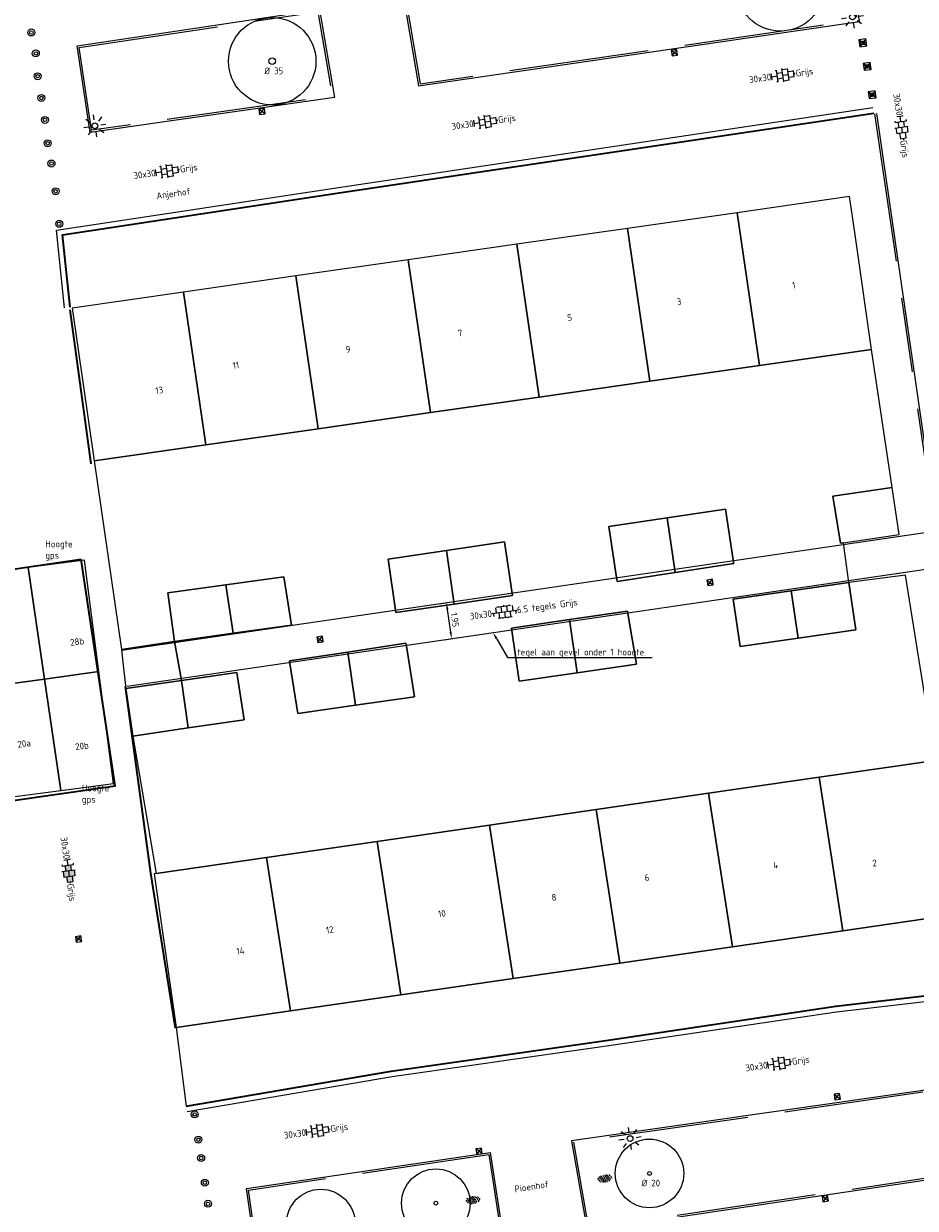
# Model space of a CAD drawing. Header units: metres. Extents: x 102746 to 103541, y 468531 to 469408.
# Tile 44 of 87: x 103177 to 103224, y 468860 to 468924. Entities that reach past the tile are written whole.
import ezdxf
from ezdxf import colors
from ezdxf.entities.mleader import LeaderData, LeaderLine
from ezdxf.enums import TextEntityAlignment as Align
from ezdxf.math import Vec2, Vec3

# ---------------------------------------------------------------- set-up
doc = ezdxf.new("R2010")
doc.units = ezdxf.units.M
doc.linetypes.add('VH-GAZONBAND_100X200', pattern=[9.5, 7.5, -2])
doc.linetypes.add('VH-OPSLUITBAND_100X200', pattern=[16, 8, -2, 4, -2])
doc.layers.get('0').update_dxf_attribs({"lineweight": 25})
for name, color, linetype, lineweight in [('B-RO-GR-BOOM-G', 90, 'Continuous', 13), ('B-RO-GR-BOOM_BOOM-S', 90, 'Continuous', 25), ('B-RO-GR-SIERPLANTSOEN-S', 90, 'Continuous', 25), ('B-RO-IE-MEUBILAIR_WEGMEUBILAIR-S', 7, 'Continuous', 25), ('B-RO-OG-BEBOUWING-G', 7, 'Continuous', 35), ('B-RO-OG-BGT-G', 253, 'Continuous', 13), ('B-RO-RI-HWA_KOLK-S', 150, 'Continuous', 25), ('B-RO-VH-KANTOPSLUITING_ACHTERKANTBAND-G', 253, 'Continuous', 18), ('B-RO-VH-KANTOPSLUITING_GAZONBAND_100X200-G', 90, 'VH-GAZONBAND_100X200', 18), ('B-RO-VH-KANTOPSLUITING_OPSLUITBAND_100X200-G', 150, 'VH-OPSLUITBAND_100X200', 18), ('B-RO-VH-VERHARDING-G', 252, 'Continuous', 18), ('B-RO-VH-VERHARDING_TEGEL_BETON-S', 252, 'Continuous', 25), ('X-XX-AL-M', 7, 'Continuous', 18), ('X-XX-AL-T18', 7, 'Continuous', 18)]:
    doc.layers.add(name, color=color, linetype=linetype, lineweight=lineweight)
doc.layers.add('R-RO-VH-VERHARDING_TEGEL_BETON_NOKKEN-G', color=7, linetype='Continuous', lineweight=35, true_color=0x30c200)
doc.styles.add('NLCS-ISO', font='txt')
doc.styles.add('NLCS-ISO-M200-T18', font='txt', dxfattribs={"height": 0.36})
doc.dimstyles.new('NLCS-M200-T18-PIJL_L2_H1', dxfattribs={"dimscale": 0.2, "dimtxt": 2.5, "dimasz": 1.8, "dimexe": 2, "dimexo": 2, "dimgap": 0.7, "dimtad": 1, "dimzin": 0, "dimdsep": 46, "dimtxsty": 'NLCS-ISO-M200-T18', "dimcen": 0, "dimdle": 2, "dimclrd": 256, "dimclre": 256, "dimclrt": 256, "dimadec": 1, "dimazin": 0, "dimtfac": 1, "dimtdec": 3, "dimtofl": 0, "dimtmove": 0, "dimatfit": 3, "dimfxl": 2, "dimfxlon": 1, "dimtfillclr": 256, "dimtolj": 1, "dimtzin": 0, "dimlwd": -1, "dimlwe": -1, "dimarcsym": 0})

# ---------------------------------------------------------------- blocks, each defined once
blk = doc.blocks.new('B-SRI-KOLK_STRAAT_300X300-SO')
for p, q in [((-0.7500000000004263, 2.842170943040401e-13), (0.7499999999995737, 1.500000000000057)), ((0.7499999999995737, 2.842170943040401e-13), (-0.7500000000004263, 1.500000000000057))]:
    blk.add_line(p, q)
at = {"flags": 128}
blk.add_lwpolyline([(-0.7500000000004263, 2.842170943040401e-13), (0.7499999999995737, 2.842170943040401e-13), (0.7499999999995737, 1.500000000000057), (-0.7500000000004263, 1.500000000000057)], close=True, dxfattribs=at)
blk = doc.blocks.new('SIE-WEG_PAAL_BETON')
for centre, radius in [((4.999940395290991e-05, 1.164153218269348e-13), 0.1875), ((4.999999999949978e-05, 1.164153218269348e-13), 0.09375)]:
    blk.add_circle(centre, radius)
blk = doc.blocks.new('SIE-WEG_PAAL_KUNSTSTOF')
for p, q in [((-0.1875, 0.1875000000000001), (0.1875, -0.1875000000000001)), ((0.1875, 0.1875000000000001), (-0.1875, -0.1875000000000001))]:
    blk.add_line(p, q)
at = {"flags": 128}
for points in [[(-0.1875, -0.1875000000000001), (0.1875, -0.1875000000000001), (0.1875, 0.1875000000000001), (-0.1875, 0.1875000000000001)], [(-0.09374999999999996, 0.09375000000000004), (0.09421698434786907, 0.09375000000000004), (0.09421698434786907, -0.09421583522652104), (-0.09374999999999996, -0.09421583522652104)]]:
    blk.add_lwpolyline(points, close=True, dxfattribs=at)
blk = doc.blocks.new('B-SIE-WEG_LICHTMAST_SPOT-SO')
for p, q in [((-3.000000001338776, 4.656612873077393e-09), (-1.624763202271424, 2.328306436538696e-09)), ((-2.121320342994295, 2.121320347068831), (-1.148881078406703, 1.148881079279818)), ((-8.731149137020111e-10, 1.624763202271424), (-2.91038304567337e-10, 3.000000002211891)), ((1.148881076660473, 1.148881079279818), (2.121320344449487, 2.121320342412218)), ((-2.121320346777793, -2.121320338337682), (-1.148881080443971, -1.148881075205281)), ((-3.783497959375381e-09, -2.999999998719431), (-2.91038304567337e-09, -1.624763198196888)), ((1.148881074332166, -1.148881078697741), (2.12132034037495, -2.121320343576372)), ((1.624763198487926, -1.746229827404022e-09), (2.99999999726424, -1.164153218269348e-09))]:
    blk.add_line(p, q)
blk.add_circle((0, 0), 0.7698654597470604)
at = {"style": 'NLCS-ISO'}
blk.add_attdef('TYPE', text='', height=1.8, dxfattribs=at).set_placement((-2.91038304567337e-10, 3.000000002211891), align=Align.BOTTOM_CENTER)
blk = doc.blocks.new('SVH-TEGEL_300X300_DUN_HALFST_KL-SO')
for p, q in [((-3.08021532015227, 0.7500000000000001), (-2.999999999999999, 0.7500000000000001)), ((-2.999999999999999, -0.8349495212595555), (-2.999999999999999, 0.834949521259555)), ((-2.999999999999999, 0), (-1.499999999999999, 0)), ((-1.83708385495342, 1.5), (-1.499999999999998, 1.5)), ((-1.499999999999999, -1.600165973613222), (-1.499999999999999, 1.600165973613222)), ((-1.499999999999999, 0.7500000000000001), (1.110223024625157e-15, 0.7500000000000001)), ((1.110223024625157e-15, -1.78372119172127), (1.110223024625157e-15, 1.78372119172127)), ((2.220446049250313e-15, 1.5), (1.500000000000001, 1.5)), ((0, 0), (1.500000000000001, 0)), ((1.500000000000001, -1.600165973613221), (1.500000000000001, 1.600165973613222)), ((1.500000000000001, 0.7500000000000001), (3, 0.7500000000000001)), ((3, -0.8349495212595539), (3, 0.8349495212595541)), ((3, 0), (3.39489953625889, 0)), ((-3.08021532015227, -0.7500000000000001), (-3, -0.7500000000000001)), ((-1.837083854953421, -1.5), (-1.499999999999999, -1.5)), ((-1.5, -0.7500000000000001), (0, -0.7500000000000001)), ((1.110223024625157e-15, -1.5), (1.500000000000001, -1.5)), ((1.499999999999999, -0.7500000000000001), (3, -0.7500000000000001))]:
    blk.add_line(p, q)
at = {"style": 'NLCS-ISO'}
blk.add_attdef('FORMAAT', text='', height=1.8, dxfattribs=at).set_placement((-3.18021532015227, -2.887924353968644e-16), align=Align.MIDDLE_RIGHT)
blk.add_attdef('KLEUR', text='', height=1.8, dxfattribs=at).set_placement((3.49489953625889, -6.891423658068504e-16), align=Align.MIDDLE_LEFT)
at = {"style": 'NLCS-ISO', "flags": 1}
blk.add_attdef('FUNCTIE', text='', height=1.8, dxfattribs=at).set_placement((0.1159930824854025, -3.584775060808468), align=Align.MIDDLE_CENTER)
blk = doc.blocks.new('SVH-TEGEL_300X300_DIK_HALFST_KL-SO')
h = blk.add_hatch(color=250)
h.dxf.hatch_style = 1
h.paths.add_polyline_path([(1.110223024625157e-15, 0.7500000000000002), (-1.499999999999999, 0.7500000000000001), (-1.499999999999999, -0.75), (1.221245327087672e-15, -0.7500000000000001)])
h.paths.add_polyline_path([(1.500000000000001, 1.5), (1.221245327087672e-15, 1.5), (1.221245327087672e-15, 0), (1.500000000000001, 0)])
h.paths.add_polyline_path([(1.500000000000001, 0), (1.221245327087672e-15, 0), (1.221245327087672e-15, -0.7500000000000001), (1.221245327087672e-15, -1.5), (1.500000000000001, -1.5)])
h.paths.add_polyline_path([(3, 0.7500000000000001), (1.500000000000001, 0.75), (1.500000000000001, 0), (1.500000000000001, -0.7500000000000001), (3, -0.7500000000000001)])
for p, q in [((-3.08021532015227, 0.7500000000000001), (-2.999999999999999, 0.7500000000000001)), ((-2.999999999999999, -0.8349495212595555), (-2.999999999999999, 0.834949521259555)), ((-2.999999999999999, 0), (-1.499999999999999, 0)), ((-1.83708385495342, 1.5), (-1.499999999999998, 1.5)), ((-1.499999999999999, -1.600165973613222), (-1.499999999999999, 1.600165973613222)), ((-1.499999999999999, 0.7500000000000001), (1.110223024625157e-15, 0.7500000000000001)), ((1.110223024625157e-15, -1.78372119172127), (1.110223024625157e-15, 1.78372119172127)), ((2.220446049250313e-15, 1.5), (1.500000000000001, 1.5)), ((0, 0), (1.500000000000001, 0)), ((1.500000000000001, -1.600165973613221), (1.500000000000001, 1.600165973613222)), ((1.500000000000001, 0.7500000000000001), (3, 0.7500000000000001)), ((3, -0.8349495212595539), (3, 0.8349495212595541)), ((3, 0), (3.39489953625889, 0)), ((-3.08021532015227, -0.7500000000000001), (-3, -0.7500000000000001)), ((-1.837083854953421, -1.5), (-1.499999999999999, -1.5)), ((-1.5, -0.7500000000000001), (0, -0.7500000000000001)), ((1.110223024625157e-15, -1.5), (1.500000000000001, -1.5)), ((1.499999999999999, -0.7500000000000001), (3, -0.7500000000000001))]:
    blk.add_line(p, q)
at = {"style": 'NLCS-ISO'}
blk.add_attdef('FORMAAT', text='', height=1.8, dxfattribs=at).set_placement((-3.18021532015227, -2.887924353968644e-16), align=Align.MIDDLE_RIGHT)
blk.add_attdef('KLEUR', text='', height=1.8, dxfattribs=at).set_placement((3.49489953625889, -6.891423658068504e-16), align=Align.MIDDLE_LEFT)
at = {"style": 'NLCS-ISO', "flags": 1}
blk.add_attdef('FUNCTIE', text='', height=1.8, dxfattribs=at).set_placement((0.1159930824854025, -3.584775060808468), align=Align.MIDDLE_CENTER)
blk = doc.blocks.new('SGR-SIERPLANTSOEN-SO')
at = {"ltscale": 0.1}
h = blk.add_hatch(dxfattribs=at)
h.set_pattern_fill('GR-SIERPLANTSOEN', color=256, scale=0.1, style=0, pattern_type=2)
h.set_pattern_definition([(30, (-2.066961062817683, -1.090504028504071), (0.2886752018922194, 0.4999998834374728), [0.2, -0.8]), (90, (-1.980358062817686, -1.140504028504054), (-0.288675, 0.5), [0.2, -0.8]), (150, (-1.893755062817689, -1.090504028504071), (-0.5773502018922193, 1.165625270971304e-07), [0.2, -0.8])])
edge = h.paths.add_edge_path()
edge.add_ellipse((0, 0), major_axis=(1.980358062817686, 0), ratio=0.5254120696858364, start_angle=0, end_angle=360, ccw=False)
at = {"ltscale": 0.1, "style": 'NLCS-ISO'}
blk.add_attdef('TYPE', text='', height=0.5, dxfattribs=at).set_placement((3.470943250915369, -0.01606055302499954), align=Align.MIDDLE_CENTER)
blk = doc.blocks.new('SGR-BOOM 35')
at = {"layer": 'B-RO-GR-BOOM-G'}
for centre, radius in [((0.0006134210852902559, -0.0002409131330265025), 2.347279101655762), ((0.0006134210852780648, -0.0002409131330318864), 0.175)]:
    blk.add_circle(centre, radius, dxfattribs=at)
at = {"layer": 'X-XX-AL-T18', "insert": (-0.4167809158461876, -0.3367894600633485), "char_height": 0.36, "attachment_point": 1, "style": 'NLCS-ISO-M200-T18'}
blk.add_mtext_dynamic_manual_height_columns('%%C 35', width=1.833884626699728, gutter_width=1.8, heights=[0], dxfattribs=at)
blk = doc.blocks.new('SVH-TEGEL_300X300_DUN_LINT_KL-SO')
for p, q in [((-2.25, 1.355676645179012), (-2.25, -6.969183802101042e-16)), ((-1.900843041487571, 1.499999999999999), (1.90084304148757, 1.499999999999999)), ((-1.5, 1.624087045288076), (-1.5, 1.499999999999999)), ((-0.7499999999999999, 1.5), (-0.7500000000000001, 1.377682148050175e-16)), ((3.325515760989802e-16, 1.810386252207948), (2.755364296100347e-16, 1.499999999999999)), ((0, 0), (-2.755364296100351e-16, -1.500000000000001)), ((0.7500000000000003, 1.499999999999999), (0.7500000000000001, -1.247991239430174e-15)), ((1.5, 1.624087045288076), (1.5, 1.499999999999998)), ((2.25, 1.355676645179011), (2.25, -4.133046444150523e-16)), ((-3.39489953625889, -4.866106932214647e-16), (3.39489953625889, -1.733835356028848e-15)), ((-3, -3.055132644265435e-15), (-3.000000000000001, -0.8474312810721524)), ((-1.900843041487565, -1.500000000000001), (1.900843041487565, -1.500000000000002)), ((-1.5, -8.346865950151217e-16), (-1.5, -1.500000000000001)), ((-0.7500000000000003, -1.499999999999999), (-0.7500000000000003, -1.765655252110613)), ((0.7499999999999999, -1.500000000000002), (0.7499999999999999, -1.765655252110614)), ((1.5, -2.495982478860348e-15), (1.5, -1.500000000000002)), ((2.999999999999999, -2.495982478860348e-15), (2.999999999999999, -0.8474312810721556))]:
    blk.add_line(p, q)
at = {"style": 'NLCS-ISO'}
blk.add_attdef('FORMAAT', text='', height=1.8, dxfattribs=at).set_placement((-3.39489953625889, -4.866106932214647e-16), align=Align.MIDDLE_RIGHT)
blk.add_attdef('KLEUR', text='', height=1.8, dxfattribs=at).set_placement((3.39489953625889, -1.733835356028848e-15), align=Align.MIDDLE_LEFT)
at = {"style": 'NLCS-ISO', "flags": 1}
blk.add_attdef('FUNCTIE', text='', height=1.8, dxfattribs=at).set_placement((0.1159930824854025, -3.584775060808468), align=Align.MIDDLE_CENTER)
blk = doc.blocks.new('*D253')
at = {"layer": 'Defpoints', "color": 0, "transparency": 16777216}
for p in [(103199.4966303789, 468890.9257873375), (103181.795112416, 468890.3002376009, -3.85989650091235), (103182.078105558, 468888.3708815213, -3.85989650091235)]:
    blk.add_point(p, dxfattribs=at)
at = {"layer": 'X-XX-AL-M', "transparency": 16777216}
for p, q in [((103198.8354569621, 468892.7996728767), (103199.6094025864, 468892.9131932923)), ((103199.2658821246, 468892.4989546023), (103199.4443854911, 468891.2819761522)), ((103199.1184501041, 468890.8703167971), (103199.8923957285, 468890.9838372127))]:
    blk.add_line(p, q, dxfattribs=at)
for points in [[(103199.325246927, 468892.5076620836), (103199.2065173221, 468892.490247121), (103199.2136372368, 468892.855143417)], [(103199.5037502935, 468891.2906836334), (103199.3850206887, 468891.2732686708), (103199.4966303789, 468890.9257873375)]]:
    blk.add_solid(points, dxfattribs=at)
at = {"layer": 'X-XX-AL-M', "transparency": 16777216, "insert": (103199.6717460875, 468891.9369052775), "char_height": 0.36, "attachment_point": 5, "rotation": 278.3444996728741, "style": 'NLCS-ISO-M200-T18'}
blk.add_mtext('\\A1;1.95', dxfattribs=at)

msp = doc.modelspace()

# ---------------------------------------------------------------- linework, layer by layer
at = {"layer": 'B-RO-GR-BOOM-G'}
for centre, radius in [((103210.1205387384, 468862.226016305, -3.86358270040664), 1.839998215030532), ((103198.6506042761, 468860.6300394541), 1.839998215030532), ((103210.1205387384, 468862.226016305, -3.86358270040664), 0.1), ((103192.4706804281, 468859.5384780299), 1.839998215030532), ((103198.6506042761, 468860.6300394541), 0.1)]:
    msp.add_circle(centre, radius, dxfattribs=at)
at = {"layer": 'B-RO-OG-BEBOUWING-G', "linetype": 'Continuous'}
for points, elevation in [([(103180.142555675, 468900.302810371), (103179.012131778, 468908.573760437)], -3.8558210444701), ([(103179.612234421, 468895.167938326), (103173.621983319, 468894.30421619), (103175.321816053, 468882.159337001), (103181.438583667, 468883.034942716), (103179.612234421, 468895.167938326)], -3.88588289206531), ([(103181.960908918, 468888.3511205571), (103183.322730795, 468878.340506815), (103184.658649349, 468870.024385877)], -3.92055957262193)]:
    msp.add_lwpolyline(points, dxfattribs=dict(at, elevation=elevation))
at = {"layer": 'B-RO-OG-BGT-G', "color": 252, "flags": 128}
for points in [[(103222.044, 468906.451), (103221.234, 468912.103), (103221.022, 468913.585), (103220.869, 468914.652), (103214.822, 468913.785), (103216.026, 468905.588)], [(103214.822, 468913.785), (103208.932, 468912.941), (103210.136, 468904.744), (103216.026, 468905.588)], [(103204.206, 468903.894), (103210.136, 468904.744), (103208.932, 468912.941), (103203.002, 468912.091)], [(103197.167, 468911.255), (103198.371, 468903.058), (103204.206, 468903.894), (103203.002, 468912.091)], [(103198.371, 468903.058), (103197.167, 468911.255), (103191.13, 468910.39), (103192.334, 468902.193)], [(103191.13, 468910.39), (103185.099, 468909.525), (103186.303, 468901.328), (103192.334, 468902.193)], [(103185.099, 468909.525), (103179.125, 468908.669), (103180.3, 468900.468), (103186.303, 468901.328)], [(103184.623, 468890.779), (103184.984, 468888.682), (103187.959, 468889.116), (103188.362, 468886.573), (103185.357, 468886.134), (103182.38, 468885.7), (103183.625, 468878.326), (103189.56, 468879.187), (103195.494, 468880.047), (103201.529, 468880.922), (103207.26, 468881.753), (103213.294, 468882.628), (103219.227, 468883.488), (103225.452, 468884.391), (103223.864, 468894.341), (103220.833, 468893.942), (103220.538, 468896.07), (103220.372, 468896.045), (103219.97, 468898.572), (103223.156, 468899.044), (103222.044, 468906.451), (103216.026, 468905.588), (103210.136, 468904.744), (103204.206, 468903.894), (103198.371, 468903.058), (103192.334, 468902.193), (103186.303, 468901.328), (103180.3, 468900.468), (103181.767, 468890.347)], [(103220.538, 468896.07), (103223.531, 468896.512), (103223.156, 468899.044), (103219.97, 468898.572), (103220.372, 468896.045)], [(103211.497, 468894.469), (103208.388, 468893.993), (103208.356, 468894.2), (103207.932, 468896.942), (103211.066, 468897.411), (103214.2, 468897.88), (103214.618, 468895.162), (103214.65, 468894.951)], [(103211.066, 468897.411), (103207.932, 468896.942), (103208.356, 468894.2), (103208.388, 468893.993), (103211.497, 468894.469)], [(103211.066, 468897.411), (103211.497, 468894.469), (103214.65, 468894.951), (103214.618, 468895.162), (103214.2, 468897.88)], [(103199.637, 468892.786), (103196.508, 468892.321), (103196.489, 468892.451), (103196.097, 468895.185), (103199.217, 468895.655), (103202.336, 468896.125), (103202.751, 468893.354), (103202.766, 468893.251)], [(103199.637, 468892.786), (103199.217, 468895.655), (103196.097, 468895.185), (103196.489, 468892.451), (103196.508, 468892.321)], [(103199.217, 468895.655), (103199.637, 468892.786), (103202.766, 468893.251), (103202.751, 468893.354), (103202.336, 468896.125)], [(103176.763, 468894.742), (103177.64, 468888.76), (103180.56, 468889.162), (103179.777, 468895.137)], [(103177.64, 468888.76), (103176.763, 468894.742), (103173.779, 468894.351), (103174.567, 468888.338)], [(103184.623, 468890.779), (103184.264, 468893.378), (103187.379, 468893.808), (103190.493, 468894.238), (103190.894, 468891.646), (103187.759, 468891.213)], [(103187.379, 468893.808), (103187.759, 468891.213), (103190.894, 468891.646), (103190.493, 468894.238)], [(103187.379, 468893.808), (103184.264, 468893.378), (103184.623, 468890.779), (103187.759, 468891.213)], [(103220.833, 468893.942), (103221.198, 468891.397), (103218.099, 468890.952), (103214.991, 468890.505), (103214.62, 468893.04), (103214.619, 468893.049), (103217.726, 468893.496)], [(103220.833, 468893.942), (103217.726, 468893.496), (103218.099, 468890.952), (103221.198, 468891.397)], [(103217.726, 468893.496), (103214.619, 468893.049), (103214.62, 468893.04), (103214.991, 468890.505), (103218.099, 468890.952)], [(103206.241, 468889.099), (103203.115, 468888.644), (103202.731, 468891.372), (103202.713, 468891.498), (103205.823, 468891.951), (103208.933, 468892.404), (103208.975, 468892.163), (103209.425, 468889.562)], [(103205.823, 468891.951), (103206.241, 468889.099), (103209.425, 468889.562), (103208.975, 468892.163), (103208.933, 468892.404)], [(103206.241, 468889.099), (103205.823, 468891.951), (103202.713, 468891.498), (103202.731, 468891.372), (103203.115, 468888.644)], [(103182.008, 468888.248), (103184.984, 468888.682), (103184.623, 468890.779), (103181.767, 468890.347), (103181.771, 468890.322), (103181.882, 468889.351)], [(103193.919, 468890.21), (103197.045, 468890.681), (103197.07, 468890.528), (103197.512, 468887.806), (103194.338, 468887.355), (103191.232, 468886.913), (103190.816, 468889.589), (103190.793, 468889.738)], [(103193.919, 468890.21), (103194.338, 468887.355), (103197.512, 468887.806), (103197.07, 468890.528), (103197.045, 468890.681)], [(103194.338, 468887.355), (103193.919, 468890.21), (103190.793, 468889.738), (103190.816, 468889.589), (103191.232, 468886.913)], [(103177.64, 468888.76), (103178.517, 468882.773), (103181.349, 468883.144), (103180.56, 468889.162)], [(103178.517, 468882.773), (103177.64, 468888.76), (103174.567, 468888.338), (103175.351, 468882.358)], [(103182.008, 468888.248), (103182.38, 468885.7), (103185.357, 468886.134), (103184.984, 468888.682)], [(103184.984, 468888.682), (103185.357, 468886.134), (103188.362, 468886.573), (103187.959, 468889.116)], [(103219.227, 468883.488), (103220.504, 468875.253), (103226.648, 468876.144), (103225.452, 468884.391)], [(103220.504, 468875.253), (103219.227, 468883.488), (103213.294, 468882.628), (103214.571, 468874.393)], [(103208.537, 468873.518), (103214.571, 468874.393), (103213.294, 468882.628), (103207.26, 468881.753)], [(103201.529, 468880.922), (103202.805, 468872.686), (103208.537, 468873.518), (103207.26, 468881.753)], [(103196.771, 468871.811), (103202.805, 468872.686), (103201.529, 468880.922), (103195.494, 468880.047)], [(103196.771, 468871.811), (103195.494, 468880.047), (103189.56, 468879.187), (103190.837, 468870.951)], [(103183.625, 468878.326), (103183.518, 468878.31), (103184.714, 468870.063), (103190.837, 468870.951), (103189.56, 468879.187)]]:
    msp.add_lwpolyline(points, close=True, dxfattribs=at)
msp.add_lwpolyline([(103227.2110502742, 468872.2332083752), (103226.648, 468876.144), (103220.504, 468875.253), (103214.571, 468874.393), (103208.537, 468873.518), (103202.805, 468872.686), (103196.771, 468871.811), (103190.837, 468870.951), (103184.714, 468870.063), (103185.25127641, 468865.83914694)], dxfattribs=at)
at = {"layer": 'B-RO-VH-KANTOPSLUITING_ACHTERKANTBAND-G', "flags": 128}
for points, elevation in [([(103196.921, 468925.351), (103197.717, 468920.592), (103221.39, 468924.048), (103220.727, 468928.836)], -3.902), ([(103179.3881773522, 468922.7341773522), (103192.3975066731, 468924.6864933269), (103193.2028305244, 468919.9611694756), (103180.0807414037, 468918.0987414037)], -3.93935631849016), ([(103205.931, 468863.98), (103206.769, 468859.155), (103230.514, 468862.711), (103229.791, 468867.394)], -3.881), ([(103201.571, 468863.352), (103202.305, 468858.586), (103189.162, 468856.653), (103188.482, 468861.421)], -3.983)]:
    msp.add_lwpolyline(points, close=True, dxfattribs=dict(at, elevation=elevation))
at = {"layer": 'B-RO-VH-KANTOPSLUITING_ACHTERKANTBAND-G', "elevation": -3.87395584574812, "flags": 128}
msp.add_lwpolyline([(103222.3105321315, 468919.1079774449), (103225.5522250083, 468896.7970430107)], dxfattribs=at)
at = {"layer": 'B-RO-VH-KANTOPSLUITING_GAZONBAND_100X200-G', "flags": 128}
for points, elevation in [([(103197.036466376, 468925.2668374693), (103197.7994718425, 468920.7051000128), (103221.2773296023, 468924.1326113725), (103220.6417682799, 468928.7224569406)], -3.902), ([(103179.5018466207, 468922.6501159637), (103192.3153983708, 468924.5730515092), (103193.086977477, 468920.0457285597), (103180.1649747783, 468918.2116989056)], -3.93935631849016), ([(103206.047155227, 468863.8956015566), (103206.8508076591, 468859.2683664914), (103230.3998436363, 468862.7950193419), (103229.7072611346, 468867.2809997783)], -3.881), ([(103201.4872904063, 468863.238568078), (103202.1908403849, 468858.670285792), (103189.246817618, 468856.7665502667), (103188.5950494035, 468861.3365956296)], -3.983)]:
    msp.add_lwpolyline(points, close=True, dxfattribs=dict(at, elevation=elevation))
at = {"layer": 'B-RO-VH-KANTOPSLUITING_OPSLUITBAND_100X200-G', "elevation": -3.87395584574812, "flags": 128}
msp.add_lwpolyline([(103222.211571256, 468919.0935988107), (103225.4532641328, 468896.7826643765)], dxfattribs=at)
at = {"layer": 'B-RO-VH-VERHARDING-G', "linetype": 'Continuous'}
for points, elevation in [([(103178.7165409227, 468908.6853269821), (103178.2822130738, 468912.8487868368), (103193.4200839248, 468915.1424129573), (103222.1144102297, 468919.4235435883)], -3.8239232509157), ([(103181.795112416, 468890.3002376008), (103225.414108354, 468896.6981632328)], -3.85989650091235), ([(103182.078105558, 468888.3708815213), (103225.697101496, 468894.7688071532)], -3.85989650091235), ([(103185.3017148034, 468865.5434173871), (103196.2997388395, 468867.4191942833), (103208.0717586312, 468869.1032295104), (103220.1627182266, 468870.9072396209), (103229.2043534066, 468871.9550775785)], -3.94522072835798)]:
    msp.add_lwpolyline(points, dxfattribs=dict(at, elevation=elevation))
at = {"layer": 'R-RO-VH-VERHARDING_TEGEL_BETON_NOKKEN-G', "linetype": 'Continuous'}
for points, elevation in [([(103179.014921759, 468908.716453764), (103178.610308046, 468912.595074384), (103193.464689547, 468914.845747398), (103222.158679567, 468919.126827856)], -3.8239232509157), ([(103185.25127641, 468865.83914694), (103196.253269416, 468867.7156007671), (103208.028380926, 468869.400078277), (103220.12330424, 468871.204679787), (103229.169817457, 468872.253083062)], -3.94522072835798)]:
    msp.add_lwpolyline(points, dxfattribs=dict(at, elevation=elevation))

# ---------------------------------------------------------------- block references
at = {"layer": 'B-RO-GR-BOOM_BOOM-S'}
for p in [(103217.1480471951, 468925.8737570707), (103189.862256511, 468921.9149006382)]:
    msp.add_blockref('SGR-BOOM 35', p, dxfattribs=at)
at = {"layer": 'B-RO-GR-SIERPLANTSOEN-S', "xscale": 0.2, "yscale": 0.2, "zscale": 0.2, "rotation": 7.902546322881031}
for p in [(103207.7357541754, 468861.9558667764), (103200.6280904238, 468860.7962804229)]:
    msp.add_blockref('SGR-SIERPLANTSOEN-SO', p, dxfattribs=at)
at = {"layer": 'B-RO-IE-MEUBILAIR_WEGMEUBILAIR-S', "xscale": 0.2, "yscale": 0.2, "zscale": 0.2}
for p, rotation in [((103221.0194894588, 468924.2925149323), 278.2402187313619), ((103180.339024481, 468918.446790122), 278.2402187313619), ((103209.0769142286, 468864.0976828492), 98.14287703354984)]:
    msp.add_blockref('B-SIE-WEG_LICHTMAST_SPOT-SO', p, dxfattribs=dict(at, rotation=rotation))
at = {"layer": 'B-RO-IE-MEUBILAIR_WEGMEUBILAIR-S'}
for p in [(103176.926, 468923.459, -3.909), (103177.168, 468922.334, -3.928), (103177.267, 468921.11, -3.912), (103177.471, 468919.946, -3.892), (103177.662, 468918.767, -3.883), (103177.804, 468917.511, -3.874), (103178.01, 468916.426, -3.83), (103178.231, 468914.937, -3.798), (103178.427, 468913.189, -3.811), (103185.699, 468865.393, -3.908), (103185.9007048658, 468864.0410194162, -3.908), (103186.047642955, 468863.0561277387, -3.908), (103186.2456755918, 468861.728761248, -3.908), (103186.4143995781, 468860.5978437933, -3.908)]:
    msp.add_blockref('SIE-WEG_PAAL_BETON', p, dxfattribs=at)
at = {"layer": 'B-RO-IE-MEUBILAIR_WEGMEUBILAIR-S', "rotation": 277.9496875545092}
for p in [(103221.5752011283, 468922.9009948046, -3.76), (103221.8122011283, 468921.6399948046, -3.805), (103222.0782011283, 468920.1179948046, -3.785)]:
    msp.add_blockref('SIE-WEG_PAAL_KUNSTSTOF', p, dxfattribs=at)
at = {"layer": 'B-RO-RI-HWA_KOLK-S'}
for p, xscale, yscale, zscale, rotation in [((103211.4811350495, 468922.2224010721, -4.015), 0.2, 0.2, 0.2, 8.130846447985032), ((103189.3351350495, 468919.0744010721, -4.101), 0.2, 0.2, 0.2, 8.130846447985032), ((103213.2260676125, 468893.9249148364, -3.85989650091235), 0.2, 0.2, 0.2, 278.3840109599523), ((103192.2826030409, 468890.8621289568, -4.068), 0.2, 0.2, 0.2, 278.3840109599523), ((103179.4891350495, 468874.6564010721, -4.109), 0.2, 0.2, 0.2, 8.130846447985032), ((103220.0509813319, 468866.3233714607, -3.987), 0.2000000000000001, 0.2000000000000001, 0.2000000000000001, 278.142877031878), ((103200.9930351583, 468863.2667337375, -3.983), 0.2, 0.2, 0.2, 8.392222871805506), ((103219.7095358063, 468860.9017176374, -3.966), 0.2, 0.2, 0.2, 98.51719590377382)]:
    msp.add_blockref('B-SRI-KOLK_STRAAT_300X300-SO', p, dxfattribs=dict(at, xscale=xscale, yscale=yscale, zscale=zscale, rotation=rotation))
at = {"layer": 'B-RO-VH-VERHARDING_TEGEL_BETON-S'}
for name, p, xscale, yscale, zscale, rotation, values in [('SVH-TEGEL_300X300_DUN_HALFST_KL-SO', (103217.2792364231, 468921.1676680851), 0.2000000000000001, 0.2000000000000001, 0.2000000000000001, 7.944451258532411, {'FORMAAT': '30x30', 'KLEUR': 'Grijs'}), ('SVH-TEGEL_300X300_DUN_HALFST_KL-SO', (103223.6520479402, 468918.3755435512), 0.2, 0.2, 0.2, 278.4443895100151, {'FORMAAT': '30x30', 'KLEUR': 'Grijs'}), ('SVH-TEGEL_300X300_DUN_HALFST_KL-SO', (103201.3021649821, 468918.6634863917), 0.2000000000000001, 0.2000000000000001, 0.2000000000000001, 7.944451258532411, {'FORMAAT': '30x30', 'KLEUR': 'Grijs'}), ('SVH-TEGEL_300X300_DUN_HALFST_KL-SO', (103184.2214092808, 468916.0191943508), 0.2000000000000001, 0.2000000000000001, 0.2000000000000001, 7.944451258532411, {'FORMAAT': '30x30', 'KLEUR': 'Grijs'}), ('SVH-TEGEL_300X300_DUN_LINT_KL-SO', (103202.3301628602, 468892.3707957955), 0.2, 0.2, 0.2, 7.637679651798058, {'FORMAAT': '30x30', 'KLEUR': '6.5 tegels Grijs'}), ('SVH-TEGEL_300X300_DIK_HALFST_KL-SO', (103178.926879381, 468878.4721073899), 0.2000000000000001, 0.2000000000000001, 0.2000000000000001, 278.0600757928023, {'FORMAAT': '30x30', 'KLEUR': 'Grijs'}), ('SVH-TEGEL_300X300_DUN_HALFST_KL-SO', (103217.0822444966, 468868.1300764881), 0.2, 0.2, 0.2, 7.99478324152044, {'FORMAAT': '30x30', 'KLEUR': 'Grijs'}), ('SVH-TEGEL_300X300_DUN_HALFST_KL-SO', (103192.2979270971, 468864.5201899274), 0.2, 0.2, 0.2, 7.99478324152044, {'FORMAAT': '30x30', 'KLEUR': 'Grijs'})]:
    msp.add_blockref(name, p, dxfattribs=dict(at, xscale=xscale, yscale=yscale, zscale=zscale, rotation=rotation)).add_auto_attribs(values)

# ---------------------------------------------------------------- texts
at = {"layer": 'B-RO-OG-BGT-G', "color": 252, "style": 'NLCS-ISO-M200-T18'}
for s, rotation, p in [('Anjerhof', 8, (103184.569, 468914.763)), ('1', 8.2, (103217.872, 468909.894)), ('3', 8.2, (103211.712, 468909.011)), ('5', 8.2, (103205.833, 468908.168)), ('7', 8.2, (103199.953, 468907.326)), ('9', 8.2, (103193.934, 468906.463)), ('11', 8.2, (103187.914, 468905.6)), ('13', 8.2, (103183.798, 468904.258)), ('28b', 7.499999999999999, (103179.39, 468890.765)), ('20a', 7.499999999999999, (103176.542, 468885.294)), ('20b', 7.499999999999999, (103179.647, 468885.162)), ('4', 8.2, (103216.888, 468878.771)), ('2', 8.3, (103222.209, 468878.885)), ('6', 8.3, (103209.985, 468878.106)), ('8', 8.3, (103204.993, 468877.046)), ('10', 8.3, (103198.975, 468876.172)), ('12', 8.2, (103192.957, 468875.3)), ('14', 8.3, (103188.16, 468874.168)), ('Pioenhof', 8.6, (103203.7947209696, 468861.5220966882))]:
    msp.add_text(s, height=0.36, rotation=rotation, dxfattribs=at).set_placement(p, align=Align.MIDDLE)
at = {"layer": 'X-XX-AL-T18', "char_height": 0.36, "attachment_point": 1, "style": 'NLCS-ISO-M200-T18'}
for s, width, insert in [('Hoogte gps', 2.00336246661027, (103177.6767487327, 468896.1858784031)), ('Hoogte gps', 2.00336246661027, (103179.6441054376, 468883.0876945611)), ('%%C 20', 1.833884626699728, (103209.7031444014, 468861.8894677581, -3.86358270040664))]:
    msp.add_mtext_dynamic_manual_height_columns(s, width=width, gutter_width=1.8, heights=[0], dxfattribs=dict(at, insert=insert))

# ---------------------------------------------------------------- dimensions: what is measured, and where the dimension line sits
at = {"layer": 'X-XX-AL-M'}
dim = msp.add_aligned_dim(p1=(103181.7951124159, 468890.3002376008, -3.85989650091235), p2=(103182.078105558, 468888.3708815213, -3.85989650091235), distance=17.604901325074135, dimstyle='NLCS-M200-T18-PIJL_L2_H1', dxfattribs=at)
dim.commit()
dim.dimension.update_dxf_attribs({"geometry": '*D253', "text_midpoint": (103199.6717460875, 468891.9369052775)})

# ---------------------------------------------------------------- leaders
at = {"layer": 'X-XX-AL-T18'}
ml = msp.add_multileader_mtext('Standard', dxfattribs=at)
ml.set_content('tegel aan gevel onder 1 hoogte.', color=256, style='NLCS-ISO-M200-T18')
ml.set_leader_properties(color=256, linetype='ByLayer', lineweight=-1)
ml.build(insert=Vec2(0, 0))
ml.multileader.update_dxf_attribs({"text_left_attachment_type": 5, "text_right_attachment_type": 5, "dogleg_length": 0.36, "arrow_head_size": 0.36})
ctx = ml.context
ctx.base_point, ctx.char_height, ctx.arrow_head_size, ctx.landing_gap_size, ctx.plane_origin = Vec3(103202.8539129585, 468889.9145450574, -3.85989650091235), 0.36, 0.36, 0.18, Vec3(103201.7216479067, 468891.2521473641, -3.85989650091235)
ctx.left_attachment, ctx.right_attachment = 5, 5
notes = []
notes.append((ctx, [(0, (1, 1, 0), (103202.4939129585, 468889.9145450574, -3.85989650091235), (1, 0), 0.36, [(0, [(103201.7216479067, 468891.2521473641, -3.85989650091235)], 0, [])])]))
ctx.mtext.insert, ctx.mtext.flow_direction = Vec3(103203.0339129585, 468890.3825450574, -3.85989650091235), 5
for ctx, leaders in notes:
    for number, flags, end, landing, length, lines in leaders:
        leader = LeaderData()
        leader.index, (leader.has_last_leader_line, leader.has_dogleg_vector, leader.attachment_direction) = number, flags
        leader.last_leader_point, leader.dogleg_vector, leader.dogleg_length = Vec3(end), Vec3(landing), length
        for number, points, colour, breaks in lines:
            line = LeaderLine()
            line.index, line.vertices, line.color, line.breaks = number, Vec3.list(points), colors.encode_raw_color(colour), breaks
            leader.lines.append(line)
        ctx.leaders.append(leader)

doc.saveas('drawing.dxf')
